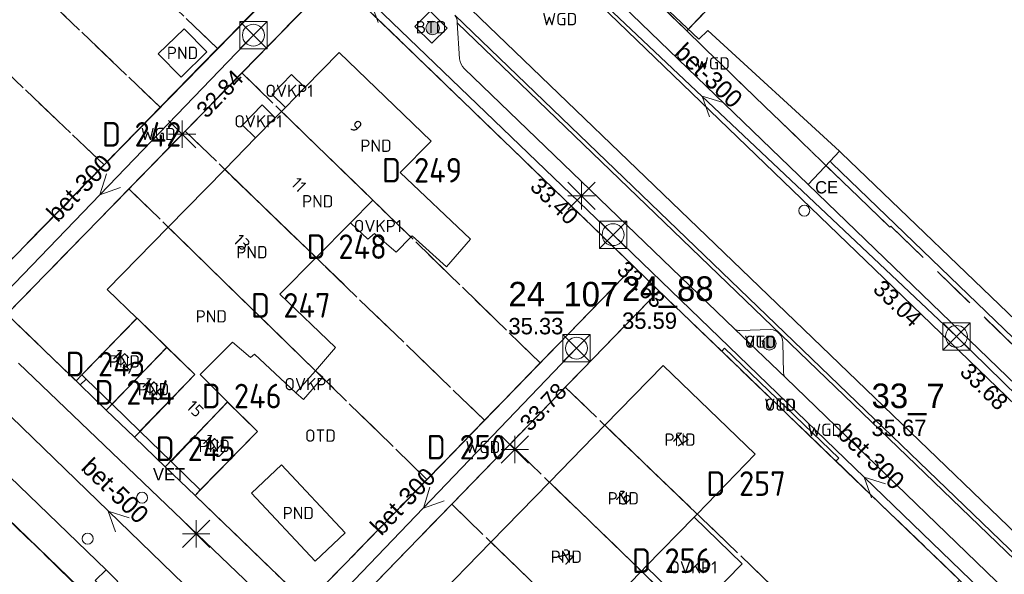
# Model space of a CAD drawing. Header units: metres. Extents: x 207644 to 210135, y 370459 to 373417.
# Tile 186 of 256: x 208714 to 208786, y 371978 to 372018. Entities that reach past the tile are written whole.
import ezdxf
from ezdxf.enums import TextEntityAlignment as Align

# ---------------------------------------------------------------- set-up
doc = ezdxf.new("R2010")
doc.units = ezdxf.units.M
doc.linetypes.add('HIDDEN2', pattern=[4.7625, 3.175, -1.5875])
for name, color, linetype in [('BTD', 7, 'Continuous'), ('combi_kolk', 7, 'Continuous'), ('CON_BxH300x300mm', 7, 'Continuous'), ('CON_BxH500x500mm', 7, 'Continuous'), ('DMM_BxH300x300mm', 7, 'Continuous'), ('DMM_BxH500x500mm', 7, 'Continuous'), ('GB', 1, 'Continuous'), ('GB07', 1, 'Continuous'), ('GB11', 1, 'Continuous'), ('INV_BxH300x300mm', 7, 'Continuous'), ('KAD_Niet_vastgesteld_Perceel', 30, 'Continuous'), ('KAD_perceelnummer', 212, 'Continuous'), ('KAD_sectie', 212, 'Continuous'), ('KAD_Vastgesteld_Perceel', 212, 'Continuous'), ('KO_INSPECTIE', 7, 'Continuous'), ('NAR', 7, 'Continuous'), ('NLV_inspectieput', 7, 'Continuous'), ('NNR_inspectieput', 7, 'Continuous'), ('NOD_inspectieput', 7, 'Continuous'), ('OTD', 7, 'Continuous'), ('OVKP1', 7, 'Continuous'), ('PIJL', 7, 'Continuous'), ('PND', 7, 'Continuous'), ('trottoirkolk', 7, 'Continuous'), ('VGO', 7, 'Continuous'), ('WGD', 7, 'Continuous')]:
    doc.layers.add(name, color=color, linetype=linetype)
for name, color, linetype, lineweight in [('GBOR', 7, 'Continuous', 25), ('GMV', 7, 'Continuous', 25), ('GP1', 7, 'Continuous', 30), ('Q21_lantaarnpaal', 1, 'Continuous', 0), ('Q26_boom', 72, 'Continuous', 0), ('Q28_rioolput', 153, 'Continuous', 0)]:
    doc.layers.add(name, color=color, linetype=linetype, lineweight=lineweight)
doc.styles.add('ISO', font='isocpeur.ttf', dxfattribs={"height": 1})
doc.styles.add('ISOCP', font='ISOCP.shx', dxfattribs={"height": 1.8})

# ---------------------------------------------------------------- blocks, each defined once
blk = doc.blocks.new('ACMAP_ANN_TEMPLATE_Vastgesteld_Perceelnummer')
at = {"layer": 'KAD_perceelnummer', "style": 'ISOCP'}
blk.add_attdef('Perceelnummer', text='', height=1.8, dxfattribs=at).set_placement((0, 0), align=Align.MIDDLE)
at = {"layer": 'KAD_sectie', "style": 'ISOCP'}
blk.add_attdef('sectie', text='', height=1.8, dxfattribs=at).set_placement((-2.7, 0), align=Align.MIDDLE_RIGHT)
blk = doc.blocks.new('Q26')
blk.add_hatch(color=256).paths.add_polyline_path([(-0.452, -0.01, 1), (0.548, -0.01, 1)])
blk.add_circle((0.048, -0.01), 0.5)
blk = doc.blocks.new('Q21')
for p, q in [((-1, 1), (0, 0)), ((0, 1), (0, 0)), ((0, 0), (1, 1)), ((-1, 0), (0, 0)), ((-1, -1), (0, 0)), ((0, 0), (1, 0)), ((0, 0), (0, -1)), ((0, 0), (1, -1))]:
    blk.add_line(p, q)
blk = doc.blocks.new('Q28')
at = {"linetype": 'Continuous'}
for p, q in [((-1, -1), (1, 1)), ((-1, 1), (1, -1))]:
    blk.add_line(p, q, dxfattribs=at)
blk.add_lwpolyline([(1, 1), (1, -1), (-1, -1), (-1, 1)], close=True)

msp = doc.modelspace()

# ---------------------------------------------------------------- linework, layer by layer
at = {"layer": 'combi_kolk', "color": 253, "lineweight": 13}
for centre in [(208723.08, 371983.3), (208719.1, 371980.3)]:
    msp.add_circle(centre, 0.4, dxfattribs=at)
at = {"layer": 'CON_BxH300x300mm', "color": 253, "linetype": 'Continuous', "lineweight": 13}
for points in [[(208722.08, 372036.62), (208757.52, 372002.54)], [(208782.63, 371995.1), (208745.42, 372030.25)], [(208708.76, 371993.79), (208731.22, 372017.14)], [(208757.52, 372002.54), (208794.26, 371967.05)], [(208817.68, 371960.77), (208782.63, 371995.1)], [(208732.45, 371970.84), (208754.85, 371994.24)]]:
    msp.add_lwpolyline(points, dxfattribs=at)
at = {"layer": 'CON_BxH500x500mm', "color": 253, "linetype": 'Continuous', "lineweight": 13}
msp.add_lwpolyline([(208708.76, 371993.79), (208732.45, 371970.84)], dxfattribs=at)
at = {"layer": 'GB', "color": 253, "linetype": 'Continuous', "lineweight": 13}
for points in [[(208734.98, 372013.309), (208737.483, 372015.868)], [(208737.483, 372015.868), (208744.213, 372009.385)], [(208733.558, 372011.855), (208734.98, 372013.309)], [(208733.272, 372011.563), (208733.558, 372011.855)], [(208731.379, 372009.628), (208732.817, 372011.098)], [(208732.817, 372011.098), (208733.272, 372011.563)], [(208729.124, 372007.321), (208731.379, 372009.628)], [(208744.213, 372009.385), (208741.953, 372007.097)], [(208724.989, 372003.094), (208729.124, 372007.321)], [(208720.535, 371998.54), (208724.989, 372003.094)], [(208738.319, 372003.419), (208735.8, 372000.868)], [(208733.163, 371998.199), (208735.8, 372000.868)], [(208722.707, 371996.428), (208720.535, 371998.54)], [(208718.677, 371992.284), (208722.707, 371996.428)], [(208729.696, 371994.689), (208727.337, 371992.301)], [(208734.33, 371990.962), (208731.293, 371993.806)], [(208756.921, 371988.594), (208761.194, 371992.982)], [(208761.194, 371992.982), (208767.92, 371986.473)], [(208718.994, 371991.976), (208718.677, 371992.284)], [(208727.337, 371992.301), (208729.336, 371990.306)], [(208735.75, 371992.592), (208734.33, 371990.962)], [(208718.994, 371991.976), (208720.894, 371990.129)], [(208722.915, 371988.163), (208720.894, 371990.129)], [(208729.336, 371990.306), (208731.51, 371988.136)], [(208722.915, 371988.163), (208725.196, 371985.945)], [(208731.51, 371988.136), (208727.335, 371983.865)], [(208752.867, 371984.431), (208756.921, 371988.594)], [(208767.92, 371986.473), (208763.668, 371982.103)], [(208727.335, 371983.865), (208725.196, 371985.945)], [(208748.593, 371980.042), (208752.867, 371984.431)], [(208763.442, 371981.871), (208759.925, 371978.257)], [(208763.668, 371982.103), (208763.442, 371981.871)], [(208744.215, 371975.546), (208748.593, 371980.042)], [(208748.593, 371980.042), (208755.324, 371973.528)], [(208759.599, 371977.922), (208757.006, 371975.257)], [(208759.925, 371978.257), (208759.599, 371977.922)]]:
    msp.add_lwpolyline(points, dxfattribs=at)
at = {"layer": 'GB07', "color": 253, "linetype": 'Continuous', "lineweight": 13}
for points in [[(208733.272, 372011.563), (208739.948, 372005.069)], [(208729.124, 372007.321), (208735.8, 372000.868)], [(208739.948, 372005.069), (208742.723, 372002.369)], [(208735.75, 371992.592), (208724.989, 372003.094)], [(208722.707, 371996.428), (208722.712, 371996.433)], [(208722.712, 371996.433), (208724.898, 371994.301)], [(208724.898, 371994.301), (208720.894, 371990.129)], [(208724.898, 371994.301), (208726.938, 371992.31)], [(208726.938, 371992.31), (208722.915, 371988.163)], [(208729.336, 371990.306), (208725.196, 371985.945)], [(208756.921, 371988.594), (208763.668, 371982.103)], [(208752.867, 371984.431), (208759.599, 371977.922)]]:
    msp.add_lwpolyline(points, dxfattribs=at)
at = {"layer": 'GB11', "color": 253, "linetype": 'Continuous', "lineweight": 13}
for points in [[(208724.263, 372015.762), (208726.147, 372017.614)], [(208726.147, 372017.614), (208727.811, 372015.921)], [(208725.927, 372014.069), (208724.263, 372015.762)], [(208727.811, 372015.921), (208725.927, 372014.069)], [(208741.953, 372007.097), (208747.098, 372002.201)], [(208738.319, 372003.419), (208739.948, 372005.069)], [(208742.819, 372002.469), (208742.723, 372002.369)], [(208745.33, 372000.199), (208742.819, 372002.469)], [(208747.098, 372002.201), (208745.33, 372000.199)], [(208737.231, 371994.292), (208733.163, 371998.199)], [(208730.998, 371993.566), (208729.696, 371994.689)], [(208731.293, 371993.806), (208730.998, 371993.566)], [(208735.75, 371992.592), (208737.231, 371994.292)], [(208731.076, 371983.626), (208733.277, 371985.693)], [(208733.277, 371985.693), (208737.933, 371980.734)], [(208735.732, 371978.666), (208731.076, 371983.626)], [(208737.933, 371980.734), (208735.732, 371978.666)]]:
    msp.add_lwpolyline(points, dxfattribs=at)
at = {"layer": 'GBOR', "color": 253, "linetype": 'Continuous', "lineweight": 13}
for points in [[(208746.132, 372018.03), (208765.886, 371999.002)], [(208829.589, 371937.641), (208765.886, 371999.002)]]:
    msp.add_lwpolyline(points, dxfattribs=at)
at = {"layer": 'GMV', "color": 253, "linetype": 'Continuous', "lineweight": 13}
for points in [[(208751.204, 372024.547), (208776.652, 372000)], [(208756.867, 372023.399), (208763.782, 372016.848)], [(208711.351, 371998.524), (208735.343, 372023.047)], [(208771.791, 372006.216), (208755.497, 372021.931)], [(208737.17, 372021.363), (208713.2, 371996.725)], [(208747.234, 372011.628), (208737.17, 372021.363)], [(208745.876, 372020.268), (208766.915, 372000)], [(208743.035, 372017.782), (208744.157, 372018.896)], [(208744.157, 372018.896), (208745.386, 372017.658)], [(208745.954, 372018.603), (208766.124, 371999.174)], [(208744.264, 372016.544), (208743.035, 372017.782)], [(208745.386, 372017.658), (208744.264, 372016.544)], [(208746.132, 372018.03), (208746.127, 372018.11)], [(208746.297, 372015.402), (208746.132, 372018.03)], [(208763.782, 372016.848), (208764.451, 372017.49)], [(208764.451, 372017.49), (208774.08, 372008.644)], [(208766.423, 371995.638), (208746.636, 372014.704)], [(208759.041, 372000.208), (208747.234, 372011.628)], [(208774.08, 372008.644), (208773.391, 372007.913)], [(208774.08, 372008.644), (208774.23, 372008.5)], [(208774.23, 372008.5), (208802.153, 371981.681)], [(208773.391, 372007.913), (208771.791, 372006.216)], [(208773.527, 372007.781), (208773.391, 372007.913)], [(208801.397, 371980.905), (208773.527, 372007.781)], [(208777.377, 372000.824), (208771.791, 372006.216)], [(208744.066, 371984.786), (208759.041, 372000.208)], [(208760.873, 371998.435), (208759.041, 372000.208)], [(208798.777, 371980.165), (208777.377, 372000.824)], [(208830.621, 371938.636), (208766.915, 372000)], [(208798.016, 371979.376), (208776.652, 372000)], [(208829.827, 371937.813), (208766.124, 371999.174)], [(208760.873, 371998.435), (208736.955, 371973.782)], [(208765.464, 371994.016), (208760.873, 371998.435)], [(208713.2, 371996.725), (208718.547, 371991.559)], [(208766.423, 371995.638), (208770.142, 371992.059)], [(208769.033, 371995.595), (208766.788, 371995.522)], [(208769.979, 371992.441), (208769.941, 371994.662)], [(208765.464, 371994.016), (208765.672, 371994.232)], [(208765.464, 371994.016), (208773.82, 371985.972)], [(208765.672, 371994.232), (208774.028, 371986.189)], [(208714.034, 371993.138), (208731.123, 371976.777)], [(208718.547, 371991.559), (208718.994, 371991.976)], [(208770.142, 371992.059), (208789.978, 371972.897)], [(208709.153, 371988.919), (208720.444, 371978.008)], [(208774.028, 371986.189), (208773.82, 371985.972)], [(208782.855, 371977.275), (208773.82, 371985.972)], [(208735.132, 371975.585), (208744.066, 371984.786)], [(208727.335, 371983.865), (208726.953, 371983.462)], [(208726.953, 371983.462), (208735.132, 371975.585)], [(208743.379, 371952.624), (208712.504, 371982.475)], [(208720.444, 371978.008), (208719.649, 371977.234), (208720.528, 371976.417), (208721.306, 371977.174)], [(208720.444, 371978.008), (208721.306, 371977.174)]]:
    msp.add_lwpolyline(points, dxfattribs=at)
for points in [[(208746.127, 372018.11, 0.159786), (208745.954, 372018.603)], [(208746.636, 372014.704, -0.182128), (208746.297, 372015.402)], [(208766.423, 371995.638, 0.185819), (208766.788, 371995.522)], [(208769.941, 371994.662, 0.402506), (208769.033, 371995.595)], [(208770.142, 371992.059, -0.164088), (208769.979, 371992.441)]]:
    msp.add_lwpolyline(points, format="xyb", dxfattribs=at)
at = {"layer": 'GP1', "color": 253, "linetype": 'Continuous', "lineweight": 13}
for points in [[(208734.98, 372013.309), (208734.012, 372014.256), (208732.59, 372012.802), (208733.558, 372011.855)], [(208731.379, 372009.628), (208730.426, 372010.56), (208731.864, 372012.03), (208732.817, 372011.098)], [(208739.583, 372002.21), (208738.319, 372003.419)], [(208740.085, 372002.629), (208739.583, 372002.21)], [(208741.669, 372001.273), (208740.085, 372002.629)], [(208742.723, 372002.369), (208741.669, 372001.273)], [(208735.75, 371992.592), (208736.304, 371992.109), (208734.884, 371990.479), (208734.33, 371990.962)], [(208766.951, 371978.456), (208763.442, 371981.871)], [(208766.951, 371978.456), (208763.435, 371974.842), (208759.925, 371978.257)]]:
    msp.add_lwpolyline(points, dxfattribs=at)
at = {"layer": 'KAD_Niet_vastgesteld_Perceel', "color": 253, "linetype": 'HIDDEN2', "lineweight": 13}
msp.add_lwpolyline([(208739.808, 372086.071), (208757.802, 372104.699), (208748.653, 372112.588), (208739.323, 372120.633), (208793.465, 372179.662), (208801.808, 372172.065), (208809.066, 372165.412), (208824.219, 372181.818), (208855.657, 372216.353), (208863.814, 372225.51), (208879.935, 372211.033), (208885.034, 372206.454), (208910.133, 372183.914), (208911.602, 372182.589), (208851.359, 372119.257), (208815.488, 372081.546), (208820.063, 372077.235), (208762.909, 372017.449), (208756.867, 372023.399), (208754.519, 372025.703), (208716.683, 372062.131), (208739.808, 372086.071)], close=True, dxfattribs=at)
at = {"layer": 'KAD_Vastgesteld_Perceel', "color": 253, "linetype": 'HIDDEN2', "lineweight": 13}
for points in [[(208852.19, 371910.508), (208832.237, 371929.766), (208830.338, 371931.445), (208808.453, 371952.61), (208806.708, 371954.347), (208784.621, 371975.541), (208782.855, 371977.275), (208760.873, 371998.435), (208759.041, 372000.208), (208737.17, 372021.363), (208735.343, 372023.047), (208713.43, 372044.157), (208711.558, 372045.958), (208688.882, 372067.764), (208677.124, 372079.266)], [(208700.614, 372079.011), (208708.093, 372071.258), (208716.683, 372062.131), (208754.519, 372025.703), (208756.867, 372023.399), (208762.909, 372017.449), (208777.751, 372003.093), (208777.827, 372003.173), (208787.012, 371994.224), (208787.895, 371995.138), (208810.158, 371973.671), (208810.645, 371974.174), (208825.069, 371960.185), (208840.632, 371945.241), (208839.131, 371943.646), (208848.325, 371935.122), (208850.855, 371937.423), (208854.133, 371934.348), (208851.77, 371931.197), (208873.175, 371910.583), (208875.387, 371913.263), (208889.931, 371897.287)], [(208892.714, 372073.648), (208907.65, 372059.406), (208918.394, 372073.456), (208941.22, 372056.031), (208942.584, 372054.99), (208928.783, 372036.856), (208925.143, 372032.073), (208923.666, 372033.183), (208879.706, 371975.967), (208871.747, 371982.1), (208868.4, 371984.61), (208857.093, 371993.29), (208825.069, 371960.185), (208810.645, 371974.174), (208810.158, 371973.671), (208787.895, 371995.138), (208787.012, 371994.224), (208777.827, 372003.173), (208777.751, 372003.093), (208762.909, 372017.449), (208762.909, 372017.449), (208820.063, 372077.235)], [(208785.534, 371911.931), (208781.046, 371916.26), (208769.964, 371926.946), (208767.847, 371928.955), (208767.445, 371929.392), (208763.621, 371929.58), (208745.071, 371947.505), (208743.612, 371949.508), (208743.379, 371952.624), (208740.412, 371955.492), (208736.092, 371959.669), (208731.717, 371963.9), (208727.138, 371968.328), (208722.757, 371972.563), (208712.504, 371982.475), (208710.346, 371984.483), (208691.937, 372002.365), (208691.324, 372002.961), (208688.264, 372005.908), (208687.828, 372006.328), (208660.638, 372032.497)], [(208713.2, 371996.725), (208718.249, 371991.846), (208718.547, 371991.559), (208720.462, 371989.714), (208722.533, 371987.719), (208724.77, 371985.565), (208726.953, 371983.462), (208735.132, 371975.585)]]:
    msp.add_lwpolyline(points, dxfattribs=at)
for points in [[(208713.43, 372044.157), (208735.343, 372023.047), (208728.607, 372016.162), (208706.641, 372037.182), (208713.43, 372044.157)], [(208706.641, 372037.182), (208728.607, 372016.162), (208724.398, 372011.859), (208702.49, 372032.917), (208706.641, 372037.182)], [(208702.49, 372032.917), (208724.398, 372011.859), (208720.296, 372007.652), (208698.301, 372028.612), (208702.49, 372032.917)], [(208704.149, 372005.508), (208703.254, 372006.368), (208703.659, 372006.779), (208707.883, 372011.056), (208705.66, 372013.221), (208703.712, 372015.125), (208703.607, 372015.01), (208703.39, 372015.213), (208701.201, 372017.284), (208696.73, 372012.632), (208694.625, 372014.653), (208689.543, 372019.613), (208698.301, 372028.612), (208720.296, 372007.652), (208711.351, 371998.524), (208704.149, 372005.508)], [(208722.12, 372005.893), (208713.2, 371996.725), (208711.351, 371998.524), (208720.296, 372007.652), (208724.398, 372011.859), (208728.607, 372016.162), (208735.343, 372023.047), (208737.17, 372021.363), (208730.376, 372014.38), (208726.23, 372010.118), (208722.12, 372005.893)], [(208737.17, 372021.363), (208759.041, 372000.208), (208752.194, 371993.157), (208730.376, 372014.38), (208737.17, 372021.363)], [(208730.376, 372014.38), (208752.194, 371993.157), (208748.119, 371988.96), (208726.23, 372010.118), (208730.376, 372014.38)], [(208726.23, 372010.118), (208748.119, 371988.96), (208743.912, 371984.628), (208722.12, 372005.893), (208726.23, 372010.118)], [(208722.12, 372005.893), (208743.912, 371984.628), (208735.132, 371975.585), (208726.953, 371983.462), (208727.344, 371983.873), (208731.51, 371988.136), (208729.331, 371990.299), (208724.77, 371985.565), (208722.533, 371987.719), (208726.94, 371992.308), (208724.883, 371994.286), (208722.712, 371996.434), (208718.678, 371992.28), (208718.249, 371991.846), (208713.2, 371996.725), (208722.12, 372005.893)], [(208735.132, 371975.585), (208743.912, 371984.628), (208748.119, 371988.96), (208752.194, 371993.157), (208759.041, 372000.208), (208760.873, 371998.435), (208754.027, 371991.379), (208749.987, 371987.215), (208745.723, 371982.82), (208736.955, 371973.782), (208735.132, 371975.585)], [(208782.855, 371977.275), (208776.012, 371970.228), (208754.027, 371991.379), (208760.873, 371998.435), (208782.855, 371977.275)], [(208718.547, 371991.559), (208718.249, 371991.846), (208718.678, 371992.28), (208722.712, 371996.434), (208724.883, 371994.286), (208720.462, 371989.714), (208718.547, 371991.559)], [(208722.533, 371987.719), (208720.462, 371989.714), (208724.883, 371994.286), (208726.94, 371992.308), (208722.533, 371987.719)], [(208776.012, 371970.228), (208771.918, 371966.012), (208749.987, 371987.215), (208754.027, 371991.379), (208776.012, 371970.228)], [(208724.77, 371985.565), (208729.331, 371990.299), (208731.51, 371988.136), (208727.344, 371983.873), (208726.953, 371983.462), (208724.77, 371985.565)], [(208749.987, 371987.215), (208771.918, 371966.012), (208767.642, 371961.609), (208745.723, 371982.82), (208749.987, 371987.215)], [(208694.685, 371962.866), (208712.504, 371982.475), (208722.757, 371972.563), (208704.947, 371953.572), (208700.436, 371957.67), (208694.685, 371962.866)], [(208741.985, 371968.963), (208736.955, 371973.782), (208745.723, 371982.82), (208767.642, 371961.609), (208758.92, 371952.628), (208750.693, 371960.536), (208751.037, 371960.899), (208755.147, 371965.132), (208753.083, 371967.167), (208751.084, 371969.171), (208751.02, 371969.1), (208750.829, 371969.297), (208748.783, 371971.433), (208744.203, 371966.815), (208741.985, 371968.963)]]:
    msp.add_lwpolyline(points, close=True, dxfattribs=at)
at = {"layer": 'NOD_inspectieput', "color": 253, "lineweight": 13}
for centre in [(208731.22, 372017.14), (208757.52, 372002.54), (208782.63, 371995.1), (208754.85, 371994.24)]:
    msp.add_circle(centre, 0.8, dxfattribs=at)
at = {"layer": 'PIJL', "color": 253, "lineweight": 13}
for points in [[(208741.34, 372019.1), (208739.8, 372019.58), (208740.34, 372018.06)], [(208765.57, 372012.21), (208764.03, 372012.67), (208764.58, 372011.16)], [(208720.47, 372007), (208719.99, 372005.46), (208721.51, 372006)], [(208777.43, 371984.31), (208775.89, 371984.79), (208776.43, 371983.28)], [(208744.13, 371984.08), (208743.65, 371982.54), (208745.17, 371983.08)], [(208722.14, 371981.83), (208720.61, 371982.32), (208721.14, 371980.8)]]:
    msp.add_lwpolyline(points, dxfattribs=at)
at = {"layer": 'trottoirkolk', "color": 253, "lineweight": 13}
msp.add_circle((208771.5, 372004.3), 0.4, dxfattribs=at)

# ---------------------------------------------------------------- block references
at = {"layer": 'KAD_Vastgesteld_Perceel', "color": 253, "linetype": 'HIDDEN2', "lineweight": 13}
ref = msp.add_blockref('ACMAP_ANN_TEMPLATE_Vastgesteld_Perceelnummer', (208724.239, 372009.886), dxfattribs=at)
ref.add_attrib('Perceelnummer', '242', dxfattribs={"layer": 'KAD_perceelnummer', "lineweight": 13, "height": 1.8, "style": 'ISOCP'}).set_placement((208724.239, 372009.886), align=Align.MIDDLE)
ref.add_attrib('sectie', 'D', dxfattribs={"layer": 'KAD_sectie', "lineweight": 13, "height": 1.8, "style": 'ISOCP'}).set_placement((208721.539, 372009.886), align=Align.MIDDLE_RIGHT)
ref = msp.add_blockref('ACMAP_ANN_TEMPLATE_Vastgesteld_Perceelnummer', (208744.723, 372007.26), dxfattribs=at)
ref.add_attrib('Perceelnummer', '249', dxfattribs={"layer": 'KAD_perceelnummer', "lineweight": 13, "height": 1.8, "style": 'ISOCP'}).set_placement((208744.723, 372007.26), align=Align.MIDDLE)
ref.add_attrib('sectie', 'D', dxfattribs={"layer": 'KAD_sectie', "lineweight": 13, "height": 1.8, "style": 'ISOCP'}).set_placement((208742.023, 372007.26), align=Align.MIDDLE_RIGHT)
ref = msp.add_blockref('ACMAP_ANN_TEMPLATE_Vastgesteld_Perceelnummer', (208739.206, 372001.67), dxfattribs=at)
ref.add_attrib('Perceelnummer', '248', dxfattribs={"layer": 'KAD_perceelnummer', "lineweight": 13, "height": 1.8, "style": 'ISOCP'}).set_placement((208739.206, 372001.67), align=Align.MIDDLE)
ref.add_attrib('sectie', 'D', dxfattribs={"layer": 'KAD_sectie', "lineweight": 13, "height": 1.8, "style": 'ISOCP'}).set_placement((208736.506, 372001.67), align=Align.MIDDLE_RIGHT)
ref = msp.add_blockref('ACMAP_ANN_TEMPLATE_Vastgesteld_Perceelnummer', (208735.133, 371997.373), dxfattribs=at)
ref.add_attrib('Perceelnummer', '247', dxfattribs={"layer": 'KAD_perceelnummer', "lineweight": 13, "height": 1.8, "style": 'ISOCP'}).set_placement((208735.133, 371997.373), align=Align.MIDDLE)
ref.add_attrib('sectie', 'D', dxfattribs={"layer": 'KAD_sectie', "lineweight": 13, "height": 1.8, "style": 'ISOCP'}).set_placement((208732.433, 371997.373), align=Align.MIDDLE_RIGHT)
ref = msp.add_blockref('ACMAP_ANN_TEMPLATE_Vastgesteld_Perceelnummer', (208721.58, 371993.074), dxfattribs=at)
ref.add_attrib('Perceelnummer', '243', dxfattribs={"layer": 'KAD_perceelnummer', "lineweight": 13, "height": 1.8, "style": 'ISOCP'}).set_placement((208721.58, 371993.074), align=Align.MIDDLE)
ref.add_attrib('sectie', 'D', dxfattribs={"layer": 'KAD_sectie', "lineweight": 13, "height": 1.8, "style": 'ISOCP'}).set_placement((208718.88, 371993.074), align=Align.MIDDLE_RIGHT)
ref = msp.add_blockref('ACMAP_ANN_TEMPLATE_Vastgesteld_Perceelnummer', (208723.697, 371991.002), dxfattribs=at)
ref.add_attrib('Perceelnummer', '244', dxfattribs={"layer": 'KAD_perceelnummer', "lineweight": 13, "height": 1.8, "style": 'ISOCP'}).set_placement((208723.697, 371991.002), align=Align.MIDDLE)
ref.add_attrib('sectie', 'D', dxfattribs={"layer": 'KAD_sectie', "lineweight": 13, "height": 1.8, "style": 'ISOCP'}).set_placement((208720.997, 371991.002), align=Align.MIDDLE_RIGHT)
ref = msp.add_blockref('ACMAP_ANN_TEMPLATE_Vastgesteld_Perceelnummer', (208731.541, 371990.739), dxfattribs=at)
ref.add_attrib('Perceelnummer', '246', dxfattribs={"layer": 'KAD_perceelnummer', "lineweight": 13, "height": 1.8, "style": 'ISOCP'}).set_placement((208731.541, 371990.739), align=Align.MIDDLE)
ref.add_attrib('sectie', 'D', dxfattribs={"layer": 'KAD_sectie', "lineweight": 13, "height": 1.8, "style": 'ISOCP'}).set_placement((208728.841, 371990.739), align=Align.MIDDLE_RIGHT)
ref = msp.add_blockref('ACMAP_ANN_TEMPLATE_Vastgesteld_Perceelnummer', (208728.16, 371986.881), dxfattribs=at)
ref.add_attrib('Perceelnummer', '245', dxfattribs={"layer": 'KAD_perceelnummer', "lineweight": 13, "height": 1.8, "style": 'ISOCP'}).set_placement((208728.16, 371986.881), align=Align.MIDDLE)
ref.add_attrib('sectie', 'D', dxfattribs={"layer": 'KAD_sectie', "lineweight": 13, "height": 1.8, "style": 'ISOCP'}).set_placement((208725.46, 371986.881), align=Align.MIDDLE_RIGHT)
ref = msp.add_blockref('ACMAP_ANN_TEMPLATE_Vastgesteld_Perceelnummer', (208747.992, 371986.995), dxfattribs=at)
ref.add_attrib('Perceelnummer', '250', dxfattribs={"layer": 'KAD_perceelnummer', "lineweight": 13, "height": 1.8, "style": 'ISOCP'}).set_placement((208747.992, 371986.995), align=Align.MIDDLE)
ref.add_attrib('sectie', 'D', dxfattribs={"layer": 'KAD_sectie', "lineweight": 13, "height": 1.8, "style": 'ISOCP'}).set_placement((208745.292, 371986.995), align=Align.MIDDLE_RIGHT)
ref = msp.add_blockref('ACMAP_ANN_TEMPLATE_Vastgesteld_Perceelnummer', (208768.438, 371984.332), dxfattribs=at)
ref.add_attrib('Perceelnummer', '257', dxfattribs={"layer": 'KAD_perceelnummer', "lineweight": 13, "height": 1.8, "style": 'ISOCP'}).set_placement((208768.438, 371984.332), align=Align.MIDDLE)
ref.add_attrib('sectie', 'D', dxfattribs={"layer": 'KAD_sectie', "lineweight": 13, "height": 1.8, "style": 'ISOCP'}).set_placement((208765.738, 371984.332), align=Align.MIDDLE_RIGHT)
ref = msp.add_blockref('ACMAP_ANN_TEMPLATE_Vastgesteld_Perceelnummer', (208763.005, 371978.696), dxfattribs=at)
ref.add_attrib('Perceelnummer', '256', dxfattribs={"layer": 'KAD_perceelnummer', "lineweight": 13, "height": 1.8, "style": 'ISOCP'}).set_placement((208763.005, 371978.696), align=Align.MIDDLE)
ref.add_attrib('sectie', 'D', dxfattribs={"layer": 'KAD_sectie', "lineweight": 13, "height": 1.8, "style": 'ISOCP'}).set_placement((208760.305, 371978.696), align=Align.MIDDLE_RIGHT)
at = {"layer": 'Q21_lantaarnpaal', "color": 253}
for p in [(208726.003, 372009.885), (208755.212, 372005.391), (208750.328, 371986.824), (208727.045, 371980.661)]:
    msp.add_blockref('Q21', p, dxfattribs=at)
at = {"layer": 'Q26_boom', "color": 253}
for p in [(208744.279, 372017.671), (208768.899, 371994.6)]:
    msp.add_blockref('Q26', p, dxfattribs=at)
at = {"layer": 'Q28_rioolput', "color": 253}
for p in [(208731.218, 372017.14), (208757.522, 372002.539), (208782.628, 371995.096), (208754.85, 371994.238)]:
    msp.add_blockref('Q28', p, dxfattribs=at)

# ---------------------------------------------------------------- texts
at = {"layer": 'BTD', "color": 253, "linetype": 'Continuous', "lineweight": 13, "style": 'ISO'}
msp.add_text('BTD', height=0.9, dxfattribs=at).set_placement((208744.211, 372017.72), align=Align.MIDDLE_CENTER)
at = {"layer": 'DMM_BxH300x300mm', "color": 253, "lineweight": 13}
for rotation, p in [(316.63, (208761.93, 372015.75)), (46.11, (208716.91, 372003.38)), (315.99, (208773.81, 371987.87)), (46.25, (208740.58, 371980.45))]:
    msp.add_text('bet-300', height=1.3, rotation=rotation, dxfattribs=at).set_placement(p)
at = {"layer": 'DMM_BxH500x500mm', "color": 253, "lineweight": 13}
msp.add_text('bet-500', height=1.3, rotation=315.91, dxfattribs=at).set_placement((208718.54, 371985.4))
at = {"layer": 'INV_BxH300x300mm', "color": 253, "lineweight": 13}
for s, rotation, p in [('32.84', 46.11, (208727.8, 372010.99)), ('33.40', 316.12, (208751.37, 372005.96)), ('33.63', 315.99, (208757.71, 371999.86)), ('33.04', 316.63, (208776.45, 371998.46)), ('33.68', 315.59, (208782.8, 371992.41)), ('33.78', 46.25, (208751.45, 371988.08))]:
    msp.add_text(s, height=1.2, rotation=rotation, dxfattribs=at).set_placement(p)
at = {"layer": 'KO_INSPECTIE', "color": 253, "lineweight": 13}
for s, p in [('CE', (208772.3, 372005.56)), ('VET', (208723.88, 371984.56))]:
    msp.add_text(s, height=0.9, dxfattribs=at).set_placement(p)
at = {"layer": 'NAR', "color": 253, "linetype": 'Continuous', "lineweight": 13, "style": 'ISO'}
for s, rotation, p in [('9', 315.8, (208738.732, 372010.473)), ('11', 315.8, (208734.538, 372006.206)), ('13', 315.7, (208730.384, 372001.98)), ('15A', 315.8, (208721.788, 371993.28)), ('15B', 315.8, (208723.917, 371991.231)), ('15', 315.8, (208726.961, 371989.808)), ('15D', 315.8, (208728.354, 371987.085)), ('17', 315.9, (208762.426, 371987.538)), ('19', 316, (208758.264, 371983.262)), ('21', 315.9, (208754.096, 371978.98))]:
    msp.add_text(s, height=0.9, rotation=rotation, dxfattribs=at).set_placement(p, align=Align.MIDDLE_CENTER)
at = {"layer": 'NLV_inspectieput', "color": 253, "lineweight": 13}
for s, p in [('35.59', (208758.18, 371995.65)), ('35.33', (208749.87, 371995.25)), ('35.67', (208776.42, 371987.81))]:
    msp.add_text(s, height=1.2, dxfattribs=at).set_placement(p)
at = {"layer": 'NNR_inspectieput', "color": 253, "lineweight": 13}
for s, p in [('24_88', (208758.18, 371997.69)), ('24_107', (208749.87, 371997.29)), ('33_7', (208776.42, 371989.85))]:
    msp.add_text(s, height=1.8, dxfattribs=at).set_placement(p)
at = {"layer": 'OTD', "color": 253, "linetype": 'Continuous', "lineweight": 13, "style": 'ISO'}
for p in [(208768.283, 371994.71), (208769.746, 371990.103), (208736.121, 371987.841)]:
    msp.add_text('OTD', height=0.9, dxfattribs=at).set_placement(p, align=Align.MIDDLE_CENTER)
at = {"layer": 'OVKP1', "color": 253, "linetype": 'Continuous', "lineweight": 13, "style": 'ISO'}
for p in [(208733.858, 372013.067), (208731.585, 372010.835), (208740.324, 372003.176), (208735.247, 371991.609), (208763.39, 371978.204)]:
    msp.add_text('OVKP1', height=0.9, dxfattribs=at).set_placement(p, align=Align.MIDDLE_CENTER)
at = {"layer": 'PND', "color": 253, "linetype": 'Continuous', "lineweight": 13, "style": 'ISO'}
for p in [(208726.037, 372015.842), (208740.185, 372009.052), (208735.924, 372004.989), (208731.11, 372001.261), (208728.143, 371996.567), (208721.788, 371993.272), (208723.916, 371991.237), (208762.421, 371987.549), (208728.353, 371987.089), (208758.268, 371983.254), (208734.505, 371982.179), (208754.096, 371978.98)]:
    msp.add_text('PND', height=0.9, dxfattribs=at).set_placement(p, align=Align.MIDDLE_CENTER)
at = {"layer": 'VGO', "color": 253, "linetype": 'Continuous', "lineweight": 13, "style": 'ISO'}
for p in [(208768.283, 371994.71), (208769.746, 371990.103)]:
    msp.add_text('VGO', height=0.9, dxfattribs=at).set_placement(p, align=Align.MIDDLE_CENTER)
at = {"layer": 'WGD', "color": 253, "linetype": 'Continuous', "lineweight": 13, "style": 'ISO'}
for p in [(208753.626, 372018.313), (208764.789, 372015.074), (208724.261, 372009.907), (208772.999, 371988.262), (208748.003, 371987.006)]:
    msp.add_text('WGD', height=0.9, dxfattribs=at).set_placement(p, align=Align.MIDDLE_CENTER)

doc.saveas('drawing.dxf')
